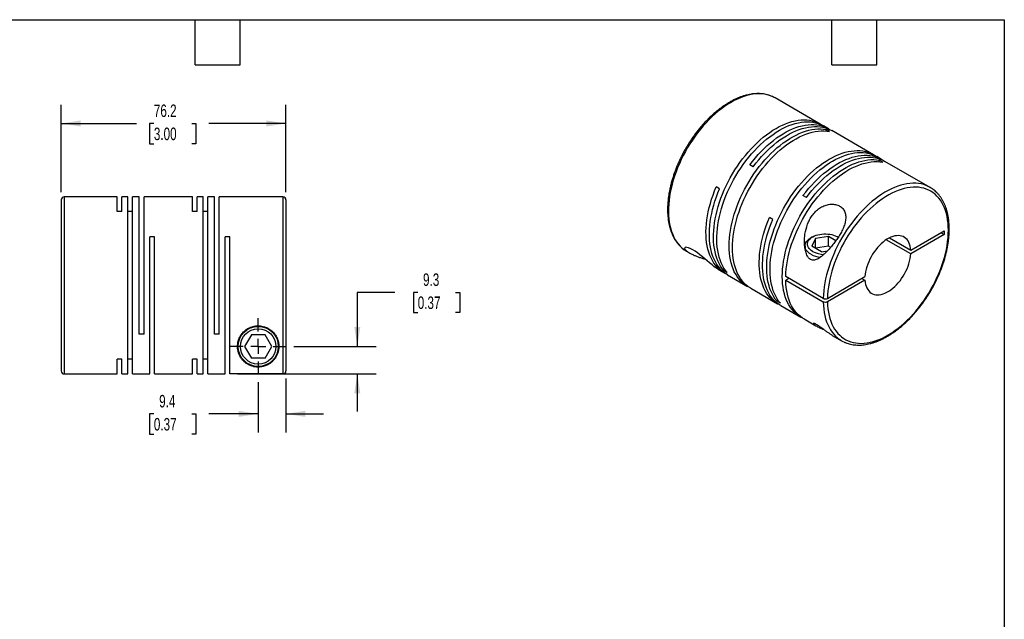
# Model space of a CAD drawing. Header units: millimetres. Extents: x 13 to 546, y 13 to 419.
# Tile 3 of 3: x 212 to 546, y 216 to 419. Entities that reach past the tile are written whole.
import ezdxf

# ---------------------------------------------------------------- set-up
doc = ezdxf.new("R2010")
doc.units = ezdxf.units.MM
doc.header["$LTSCALE"] = 2
doc.linetypes.add('SLD-Center', pattern=[19.05, 15.24, -1.27, 1.27, -1.27])
doc.linetypes.add('SLD-Solid', pattern=[0])
doc.layers.add('CENTER', color=40, linetype='SLD-Center')
doc.layers.add('DIMENSIONS', color=140, linetype='SLD-Solid', lineweight=25)
doc.layers.add('TEXT', color=140, linetype='SLD-Solid', lineweight=25)
doc.styles.add('SLDTEXTSTYLE0', font='TXT', dxfattribs={"width": 0.7})
doc.dimstyles.new('SLDDIMSTYLE2', dxfattribs={"dimtxt": 4.316016, "dimasz": 6.604, "dimexe": 0, "dimexo": 0.0625, "dimgap": 1.079004, "dimtad": 0, "dimtih": 1, "dimtoh": 1, "dimdec": 1, "dimrnd": 1e-09, "dimzin": 12, "dimdsep": 46, "dimtxsty": 'SLDTEXTSTYLE0', "dimsah": 1, "dimcen": 0.09, "dimadec": 0, "dimazin": 3, "dimtfac": 1, "dimtdec": 1, "dimtmove": 0, "dimatfit": 0, "dimfxl": 0, "dimfrac": 2, "dimtolj": 1, "dimtzin": 12, "dimarcsym": 0})
doc.dimstyles.new('SLDDIMSTYLE4', dxfattribs={"dimtxt": 4.316016, "dimasz": 6.604, "dimexe": 0, "dimexo": 0.0625, "dimgap": 1.079004, "dimtad": 0, "dimtih": 1, "dimtoh": 1, "dimdec": 1, "dimrnd": 1e-09, "dimzin": 12, "dimdsep": 46, "dimtxsty": 'SLDTEXTSTYLE0', "dimsah": 1, "dimcen": 0.09, "dimadec": 0, "dimazin": 3, "dimtfac": 1, "dimtdec": 1, "dimtofl": 0, "dimtmove": 0, "dimatfit": 3, "dimfxl": 0, "dimfrac": 2, "dimtolj": 1, "dimtzin": 12, "dimarcsym": 0})

# ---------------------------------------------------------------- blocks, each defined once
blk = doc.blocks.new('_D_5')
at = {"layer": 'DIMENSIONS'}
for p, q in [((302.57, 297.53), (302.57, 279.17)), ((293.17, 296.28), (293.17, 279.17)), ((257.8, 285.52), (256.36, 285.52)), ((256.36, 285.52), (256.36, 278.66)), ((270.63, 285.52), (272.08, 285.52)), ((272.08, 285.52), (272.08, 278.66)), ((293.17, 285.52), (276.48, 285.52)), ((302.57, 285.52), (315.27, 285.52)), ((256.36, 278.66), (257.8, 278.66)), ((272.08, 278.66), (270.63, 278.66))]:
    blk.add_line(p, q, dxfattribs=at)
for points in [[(293.17, 285.52), (286.57, 286.54), (286.57, 284.5)], [(302.57, 285.52), (309.18, 284.5), (309.18, 286.54)]]:
    blk.add_solid(points, dxfattribs=at)
at = {"layer": 'DIMENSIONS', "char_height": 4.233, "attachment_point": 1, "style": 'SLDTEXTSTYLE0'}
for s, insert in [('9.4', (259.6, 291.94)), ('0.37', (257.8, 284.12))]:
    blk.add_mtext(s, dxfattribs=dict(at, insert=insert))
blk = doc.blocks.new('_D_6')
at = {"layer": 'DIMENSIONS'}
for p, q in [((339.47, 326.7), (326.77, 326.7)), ((326.77, 326.7), (326.77, 308.36)), ((347.25, 326.7), (345.8, 326.7)), ((345.8, 326.7), (345.8, 319.84)), ((360.08, 326.7), (361.53, 326.7)), ((361.53, 326.7), (361.53, 319.84)), ((345.8, 319.84), (347.25, 319.84)), ((361.53, 319.84), (360.08, 319.84)), ((305.25, 308.36), (333.12, 308.36)), ((286.11, 299.07), (333.12, 299.07)), ((326.77, 299.07), (326.77, 286.37))]:
    blk.add_line(p, q, dxfattribs=at)
for points in [[(326.77, 308.36), (327.78, 314.97), (325.75, 314.97)], [(326.77, 299.07), (325.75, 292.47), (327.78, 292.47)]]:
    blk.add_solid(points, dxfattribs=at)
at = {"layer": 'DIMENSIONS', "char_height": 4.233, "attachment_point": 1, "style": 'SLDTEXTSTYLE0'}
for s, insert in [('9.3', (349.05, 333.12)), ('0.37', (347.25, 325.3))]:
    blk.add_mtext(s, dxfattribs=dict(at, insert=insert))
blk = doc.blocks.new('_D_7')
at = {"layer": 'DIMENSIONS'}
for p, q in [((226.37, 360.6), (226.37, 390.28)), ((302.57, 360.6), (302.57, 390.28)), ((226.37, 383.93), (251.96, 383.93)), ((257.8, 383.93), (256.36, 383.93)), ((256.36, 383.93), (256.36, 377.07)), ((270.63, 383.93), (272.08, 383.93)), ((272.08, 383.93), (272.08, 377.07)), ((302.57, 383.93), (276.48, 383.93)), ((256.36, 377.07), (257.8, 377.07)), ((272.08, 377.07), (270.63, 377.07))]:
    blk.add_line(p, q, dxfattribs=at)
for points in [[(226.37, 383.93), (232.98, 382.92), (232.98, 384.95)], [(302.57, 383.93), (295.97, 384.95), (295.97, 382.92)]]:
    blk.add_solid(points, dxfattribs=at)
at = {"layer": 'DIMENSIONS', "char_height": 4.233, "attachment_point": 1, "style": 'SLDTEXTSTYLE0'}
for s, insert in [('76.2', (257.8, 390.36)), ('3.00', (257.8, 382.53))]:
    blk.add_mtext(s, dxfattribs=dict(at, insert=insert))
blk = doc.blocks.new('SW_CENTERMARKSYMBOL_2')
at = {"layer": 'CENTER', "color": 0}
for p, q in [((0, 5.08), (0, 9.54)), ((-5.08, 0), (-9.54, 0)), ((0, 0), (-2.54, 0)), ((0, 0), (0, 2.54)), ((0, 0), (0, -2.54)), ((0, 0), (2.54, 0)), ((5.08, 0), (9.54, 0)), ((0, -5.08), (0, -9.54))]:
    blk.add_line(p, q, dxfattribs=at)

msp = doc.modelspace()

# ---------------------------------------------------------------- linework, layer by layer
for p, q in [((468.46, 392.57), (468.4, 392.6)), ((483.73, 383.75), (468.46, 392.57)), ((486.49, 382.16), (484.86, 383.1)), ((486.83, 381.25), (485.7, 381.9)), ((485.7, 381.4), (485.7, 381.9)), ((501.76, 373.34), (487.62, 381.51)), ((504.52, 371.75), (502.89, 372.69)), ((504.87, 370.84), (503.73, 371.49)), ((503.73, 370.99), (503.73, 371.49)), ((520.92, 362.28), (505.65, 371.1)), ((460.95, 369.25), (459.82, 369.9)), ((449.6, 361.83), (448.47, 362.49)), ((226.37, 358.06), (226.37, 300.06)), ((245.37, 359.06), (227.37, 359.06)), ((227.37, 359.06), (227.37, 299.06)), ((245.37, 354.12), (245.37, 359.06)), ((248.97, 359.06), (246.97, 359.06)), ((246.97, 354.12), (246.97, 359.06)), ((248.97, 299.06), (248.97, 359.06)), ((252.87, 359.06), (250.57, 359.06)), ((250.57, 299.06), (250.57, 359.06)), ((252.87, 312.56), (252.87, 359.06)), ((270.87, 359.06), (254.47, 359.06)), ((254.47, 312.56), (254.47, 359.06)), ((270.87, 354.12), (270.87, 359.06)), ((274.47, 359.06), (272.47, 359.06)), ((272.47, 354.12), (272.47, 359.06)), ((274.47, 299.06), (274.47, 359.06)), ((278.37, 359.06), (276.07, 359.06)), ((276.07, 299.06), (276.07, 359.06)), ((278.37, 312.56), (278.37, 359.06)), ((301.57, 359.06), (279.97, 359.06)), ((279.97, 312.56), (279.97, 359.06)), ((301.57, 359.06), (301.57, 299.07)), ((302.57, 358.06), (302.57, 300.07)), ((478.99, 358.84), (477.85, 359.49)), ((246.97, 354.12), (245.37, 354.12)), ((250.57, 354.12), (248.97, 354.12)), ((272.47, 354.12), (270.87, 354.12)), ((276.07, 354.12), (274.47, 354.12)), ((467.63, 351.42), (466.5, 352.08)), ((514.39, 340.98), (525.72, 347.53)), ((525.72, 347.53), (525.72, 346.3)), ((258.07, 345.56), (256.47, 345.56)), ((256.47, 299.06), (256.47, 345.56)), ((258.07, 299.06), (258.07, 345.56)), ((283.57, 345.56), (281.97, 345.56)), ((281.97, 299.06), (281.97, 345.56)), ((283.57, 299.07), (283.57, 345.56)), ((481.11, 345.49), (480.54, 345.16)), ((482.08, 344.92), (480.89, 342.35)), ((486.54, 345.61), (482.08, 344.92)), ((482.08, 341.66), (482.08, 344.92)), ((489, 344.2), (486.54, 345.61)), ((486.54, 342.35), (486.54, 345.61)), ((489.8, 345.37), (489.59, 345.49)), ((514.39, 339.76), (506.1, 344.55)), ((507.16, 345.16), (514.39, 340.98)), ((525.72, 346.3), (514.39, 339.76)), ((524.66, 346.91), (525.72, 346.3)), ((438.46, 340.61), (439.48, 340.02)), ((478.55, 342.38), (478.55, 341.6)), ((484.15, 340.46), (480.89, 342.35)), ((486.54, 342.35), (482.08, 341.66)), ((484.15, 340.46), (486.18, 340.77)), ((487.24, 341.95), (486.54, 342.35)), ((449.31, 334.34), (451.19, 333.26)), ((451.02, 334.07), (451.45, 334.32)), ((452.15, 333.42), (451.02, 334.07)), ((452.32, 332.61), (459.04, 328.73)), ((484.72, 324.67), (471.99, 332.02)), ((473.05, 331.41), (471.99, 330.79)), ((471.99, 330.79), (484.72, 323.45)), ((486.13, 324.67), (498.87, 332.02)), ((498.87, 330.8), (486.13, 323.45)), ((497.81, 331.41), (498.87, 330.8)), ((460.17, 328.08), (469.22, 322.85)), ((469.05, 323.66), (469.48, 323.91)), ((470.18, 323.01), (469.05, 323.66)), ((470.35, 322.2), (477.07, 318.32)), ((478.2, 317.67), (482.2, 315.36)), ((254.47, 312.56), (252.87, 312.56)), ((279.97, 312.56), (278.37, 312.56)), ((290.86, 312.36), (288.55, 308.36)), ((295.48, 312.36), (290.86, 312.36)), ((297.79, 308.36), (295.48, 312.36)), ((487.78, 312.13), (490.93, 310.32)), ((288.55, 308.36), (290.86, 304.36)), ((295.48, 304.36), (297.79, 308.36)), ((246.97, 304.01), (245.37, 304.01)), ((245.37, 299.06), (245.37, 304.01)), ((246.97, 299.06), (246.97, 304.01)), ((250.57, 304.01), (248.97, 304.01)), ((272.47, 304.01), (270.87, 304.01)), ((270.87, 299.06), (270.87, 304.01)), ((272.47, 299.06), (272.47, 304.01)), ((276.07, 304.01), (274.47, 304.01)), ((295.48, 304.36), (290.86, 304.36)), ((227.37, 299.06), (245.37, 299.06)), ((246.97, 299.06), (248.97, 299.06)), ((250.57, 299.06), (256.47, 299.06)), ((258.07, 299.06), (270.87, 299.06)), ((272.47, 299.06), (274.47, 299.06)), ((276.07, 299.06), (281.97, 299.06)), ((301.57, 299.07), (283.57, 299.07))]:
    msp.add_line(p, q)
at = {"flags": 128}
for points in [[(468.4, 392.6), (468.17, 392.73), (467.37, 393.11), (466.53, 393.43), (465.66, 393.67), (464.76, 393.84), (463.83, 393.94), (462.87, 393.97), (461.89, 393.93), (460.88, 393.82), (459.86, 393.64), (458.82, 393.38), (457.76, 393.06), (456.7, 392.67), (455.62, 392.21), (454.54, 391.68), (453.46, 391.08), (452.38, 390.43), (451.29, 389.71), (450.22, 388.93), (449.15, 388.09), (448.1, 387.2), (447.06, 386.25), (446.03, 385.25), (445.03, 384.2), (444.04, 383.11), (443.09, 381.97), (442.15, 380.79), (441.25, 379.58), (440.38, 378.33), (439.55, 377.05), (438.75, 375.74), (437.99, 374.41), (437.26, 373.06), (436.59, 371.7), (435.95, 370.31), (435.36, 368.92), (434.82, 367.53), (434.33, 366.13), (433.88, 364.73), (433.49, 363.34), (433.15, 361.95), (432.87, 360.58), (432.63, 359.22), (432.45, 357.89), (432.33, 356.57), (432.26, 355.28), (432.25, 354.02), (432.29, 352.8), (432.39, 351.61), (432.54, 350.46), (432.74, 349.35), (433.01, 348.28), (433.32, 347.27), (433.69, 346.3), (434.1, 345.39), (434.57, 344.53), (435.09, 343.73), (435.66, 342.99), (436.27, 342.31), (436.93, 341.69), (437.63, 341.14), (437.66, 341.12)], [(451.02, 334.07), (450.44, 334.81), (449.91, 335.6), (449.44, 336.45), (449.01, 337.36), (448.64, 338.32), (448.31, 339.34), (448.05, 340.4), (447.83, 341.51), (447.67, 342.66), (447.57, 343.85), (447.52, 345.08), (447.53, 346.34), (447.59, 347.63), (447.71, 348.94), (447.89, 350.28), (448.12, 351.64), (448.4, 353.02), (448.74, 354.41), (449.13, 355.8), (449.57, 357.21), (450.06, 358.61), (450.6, 360.01), (451.19, 361.41), (451.82, 362.79), (452.5, 364.17), (453.22, 365.52), (453.98, 366.86), (454.78, 368.17), (455.62, 369.46), (456.49, 370.71), (457.39, 371.93), (458.33, 373.11), (459.29, 374.25), (460.27, 375.35), (461.28, 376.41), (462.31, 377.41), (463.35, 378.36), (464.41, 379.26), (465.48, 380.1), (466.56, 380.89), (467.65, 381.61), (468.73, 382.27), (469.82, 382.86), (470.9, 383.39), (471.98, 383.85), (473.05, 384.25), (474.11, 384.57), (475.15, 384.83), (476.18, 385.01), (477.19, 385.12), (478.18, 385.16), (479.14, 385.12), (480.07, 385.02), (480.97, 384.84), (481.85, 384.6), (482.68, 384.28), (483.48, 383.89), (484.25, 383.43), (484.29, 383.41)], [(452.15, 333.42), (451.57, 334.15), (451.05, 334.95), (450.57, 335.8), (450.14, 336.71), (449.77, 337.67), (449.45, 338.68), (449.18, 339.75), (448.96, 340.85), (448.81, 342.01), (448.7, 343.2), (448.65, 344.42), (448.66, 345.68), (448.73, 346.97), (448.84, 348.29), (449.02, 349.63), (449.25, 350.99), (449.53, 352.37), (449.87, 353.75), (450.26, 355.15), (450.7, 356.55), (451.19, 357.96), (451.73, 359.36), (452.32, 360.75), (452.95, 362.14), (453.63, 363.51), (454.35, 364.87), (455.11, 366.21), (455.91, 367.52), (456.75, 368.8), (457.62, 370.06), (458.52, 371.28), (459.46, 372.46), (460.42, 373.6), (461.41, 374.7), (462.41, 375.75), (463.44, 376.76), (464.49, 377.71), (465.54, 378.61), (466.61, 379.45), (467.69, 380.23), (468.78, 380.95), (469.86, 381.61), (470.95, 382.21), (472.03, 382.74), (473.11, 383.2), (474.18, 383.59), (475.24, 383.92), (476.29, 384.17), (477.31, 384.35), (478.32, 384.47), (479.31, 384.5), (480.27, 384.47), (481.2, 384.37), (482.11, 384.19), (482.98, 383.94), (483.81, 383.63), (484.62, 383.24), (484.86, 383.1)], [(459.61, 328.42), (459.57, 328.44), (458.79, 328.87), (458.06, 329.37), (457.36, 329.94), (456.71, 330.57), (456.11, 331.27), (455.55, 332.02), (455.04, 332.84), (454.58, 333.71), (454.17, 334.64), (453.82, 335.62), (453.52, 336.65), (453.27, 337.73), (453.07, 338.86), (452.93, 340.02), (452.85, 341.22), (452.82, 342.46), (452.85, 343.73), (452.93, 345.04), (453.07, 346.36), (453.27, 347.71), (453.52, 349.07), (453.82, 350.46), (454.17, 351.85), (454.58, 353.25), (455.04, 354.65), (455.55, 356.05), (456.11, 357.45), (456.71, 358.85), (457.36, 360.23), (458.06, 361.6), (458.79, 362.94), (459.57, 364.27), (460.38, 365.57), (461.23, 366.85), (462.11, 368.09), (463.03, 369.3), (463.97, 370.47), (464.94, 371.59), (465.94, 372.68), (466.95, 373.71), (467.99, 374.7), (469.04, 375.63), (470.1, 376.51), (471.17, 377.33), (472.25, 378.09), (473.34, 378.79), (474.43, 379.43), (475.51, 380), (476.6, 380.5), (477.67, 380.94), (478.74, 381.31), (479.79, 381.61), (480.83, 381.84), (481.85, 381.99), (482.85, 382.08), (483.83, 382.09), (484.78, 382.03), (485.7, 381.9)], [(460.17, 328.08), (459.92, 328.22), (459.19, 328.72), (458.49, 329.29), (457.84, 329.92), (457.24, 330.61), (456.68, 331.37), (456.17, 332.19), (455.71, 333.06), (455.3, 333.99), (454.95, 334.97), (454.65, 336), (454.4, 337.08), (454.2, 338.2), (454.06, 339.37), (453.98, 340.57), (453.95, 341.81), (453.98, 343.08), (454.06, 344.38), (454.2, 345.71), (454.4, 347.06), (454.65, 348.42), (454.95, 349.8), (455.3, 351.19), (455.71, 352.59), (456.17, 354), (456.68, 355.4), (457.24, 356.8), (457.84, 358.19), (458.49, 359.57), (459.19, 360.94), (459.92, 362.29), (460.7, 363.62), (461.51, 364.92), (462.36, 366.2), (463.25, 367.44), (464.16, 368.64), (465.1, 369.81), (466.07, 370.94), (467.07, 372.02), (468.08, 373.06), (469.12, 374.04), (470.17, 374.98), (471.23, 375.86), (472.3, 376.68), (473.39, 377.44), (474.47, 378.14), (475.56, 378.77), (476.64, 379.35), (477.73, 379.85), (478.8, 380.29), (479.87, 380.66), (480.92, 380.96), (481.96, 381.18), (482.98, 381.34), (483.98, 381.43), (484.96, 381.44), (485.91, 381.38), (486.83, 381.25)], [(459.82, 369.9), (460.75, 371.1), (461.7, 372.26), (462.67, 373.37), (463.67, 374.44), (464.7, 375.46), (465.73, 376.43), (466.79, 377.35), (467.85, 378.21), (468.93, 379.02), (470.01, 379.76), (471.1, 380.45), (472.19, 381.06), (473.27, 381.62), (474.35, 382.1), (475.43, 382.52), (476.49, 382.87), (477.54, 383.15), (478.57, 383.36), (479.59, 383.5), (480.58, 383.56), (481.55, 383.55), (482.5, 383.47), (483.41, 383.32), (484.29, 383.1), (485.14, 382.81), (485.96, 382.45), (486.73, 382.01), (487.04, 381.82)], [(460.95, 369.25), (461.88, 370.45), (462.83, 371.6), (463.81, 372.72), (464.81, 373.79), (465.83, 374.81), (466.87, 375.78), (467.92, 376.7), (468.99, 377.56), (470.06, 378.37), (471.14, 379.11), (472.23, 379.79), (473.32, 380.41), (474.4, 380.96), (475.48, 381.45), (476.56, 381.87), (477.62, 382.22), (478.67, 382.5), (479.7, 382.71), (480.72, 382.84), (481.71, 382.91), (482.68, 382.9), (483.63, 382.82), (484.54, 382.67), (485.43, 382.45), (486.28, 382.16), (487.09, 381.79), (487.62, 381.51)], [(469.05, 323.66), (468.47, 324.4), (467.95, 325.19), (467.47, 326.04), (467.04, 326.95), (466.67, 327.92), (466.35, 328.93), (466.08, 329.99), (465.86, 331.1), (465.71, 332.25), (465.6, 333.44), (465.55, 334.67), (465.56, 335.93), (465.63, 337.22), (465.74, 338.53), (465.92, 339.87), (466.15, 341.23), (466.43, 342.61), (466.77, 344), (467.16, 345.39), (467.6, 346.8), (468.09, 348.2), (468.63, 349.6), (469.22, 351), (469.85, 352.38), (470.53, 353.76), (471.25, 355.11), (472.01, 356.45), (472.81, 357.76), (473.65, 359.05), (474.52, 360.3), (475.42, 361.52), (476.36, 362.7), (477.32, 363.84), (478.31, 364.94), (479.31, 366), (480.34, 367), (481.39, 367.95), (482.44, 368.85), (483.51, 369.69), (484.59, 370.48), (485.68, 371.2), (486.76, 371.86), (487.85, 372.45), (488.93, 372.98), (490.01, 373.45), (491.08, 373.84), (492.14, 374.16), (493.19, 374.42), (494.21, 374.6), (495.22, 374.71), (496.21, 374.75), (497.17, 374.72), (498.1, 374.61), (499.01, 374.43), (499.88, 374.19), (500.71, 373.87), (501.52, 373.48), (502.28, 373.03), (502.32, 373)], [(470.18, 323.01), (469.6, 323.74), (469.08, 324.54), (468.6, 325.39), (468.17, 326.3), (467.8, 327.26), (467.48, 328.28), (467.21, 329.34), (467, 330.45), (466.84, 331.6), (466.73, 332.79), (466.69, 334.01), (466.69, 335.27), (466.76, 336.56), (466.88, 337.88), (467.05, 339.22), (467.28, 340.58), (467.56, 341.96), (467.9, 343.34), (468.29, 344.74), (468.73, 346.14), (469.22, 347.55), (469.76, 348.95), (470.35, 350.35), (470.98, 351.73), (471.66, 353.1), (472.38, 354.46), (473.14, 355.8), (473.94, 357.11), (474.78, 358.39), (475.65, 359.65), (476.56, 360.87), (477.49, 362.05), (478.45, 363.19), (479.44, 364.29), (480.44, 365.34), (481.47, 366.35), (482.52, 367.3), (483.58, 368.2), (484.64, 369.04), (485.72, 369.82), (486.81, 370.55), (487.89, 371.21), (488.98, 371.8), (490.07, 372.33), (491.14, 372.79), (492.21, 373.19), (493.27, 373.51), (494.32, 373.76), (495.34, 373.95), (496.35, 374.06), (497.34, 374.1), (498.3, 374.06), (499.23, 373.96), (500.14, 373.78), (501.01, 373.53), (501.85, 373.22), (502.65, 372.83), (502.89, 372.69)], [(477.64, 318.01), (477.6, 318.03), (476.82, 318.47), (476.09, 318.97), (475.39, 319.53), (474.74, 320.16), (474.14, 320.86), (473.58, 321.61), (473.07, 322.43), (472.61, 323.3), (472.2, 324.23), (471.85, 325.21), (471.55, 326.24), (471.3, 327.32), (471.1, 328.45), (470.96, 329.61), (470.88, 330.82), (470.85, 332.05), (470.88, 333.33), (470.96, 334.63), (471.1, 335.95), (471.3, 337.3), (471.55, 338.67), (471.85, 340.05), (472.2, 341.44), (472.61, 342.84), (473.07, 344.24), (473.58, 345.64), (474.14, 347.04), (474.74, 348.44), (475.39, 349.82), (476.09, 351.19), (476.82, 352.54), (477.6, 353.86), (478.41, 355.17), (479.26, 356.44), (480.15, 357.68), (481.06, 358.89), (482, 360.06), (482.97, 361.18), (483.97, 362.27), (484.98, 363.3), (486.02, 364.29), (487.07, 365.22), (488.13, 366.1), (489.2, 366.92), (490.28, 367.68), (491.37, 368.38), (492.46, 369.02), (493.54, 369.59), (494.63, 370.1), (495.7, 370.53), (496.77, 370.9), (497.82, 371.2), (498.86, 371.43), (499.88, 371.59), (500.88, 371.67), (501.86, 371.68), (502.81, 371.62), (503.73, 371.49)], [(471.99, 332.02), (472.05, 333.32), (472.16, 334.65), (472.33, 336), (472.56, 337.38), (472.84, 338.77), (473.17, 340.17), (473.56, 341.59), (474.01, 343.01), (474.5, 344.43), (475.05, 345.85), (475.64, 347.26), (476.28, 348.67), (476.97, 350.06), (477.7, 351.43), (478.47, 352.78), (479.29, 354.11), (480.14, 355.41), (481.02, 356.67), (481.94, 357.91), (482.89, 359.1), (483.86, 360.25), (484.86, 361.36), (485.89, 362.42), (486.93, 363.43), (487.99, 364.39), (489.06, 365.29), (490.15, 366.13), (491.24, 366.91), (492.34, 367.63), (493.44, 368.28), (494.54, 368.87), (495.64, 369.39), (496.73, 369.84), (497.81, 370.22), (498.88, 370.53), (499.93, 370.76), (500.96, 370.93), (501.98, 371.02), (502.97, 371.03), (503.93, 370.97), (504.87, 370.84)], [(477.85, 359.49), (478.78, 360.69), (479.73, 361.85), (480.71, 362.96), (481.71, 364.03), (482.73, 365.05), (483.77, 366.02), (484.82, 366.94), (485.89, 367.8), (486.96, 368.61), (488.04, 369.35), (489.13, 370.04), (490.22, 370.65), (491.3, 371.21), (492.38, 371.69), (493.46, 372.11), (494.52, 372.46), (495.57, 372.74), (496.6, 372.95), (497.62, 373.09), (498.61, 373.15), (499.58, 373.14), (500.53, 373.06), (501.44, 372.91), (502.33, 372.69), (503.18, 372.4), (503.99, 372.04), (504.77, 371.61), (505.07, 371.41)], [(478.99, 358.84), (479.91, 360.04), (480.86, 361.19), (481.84, 362.31), (482.84, 363.38), (483.86, 364.4), (484.9, 365.37), (485.95, 366.29), (487.02, 367.15), (488.09, 367.96), (489.17, 368.7), (490.26, 369.38), (491.35, 370), (492.43, 370.56), (493.51, 371.04), (494.59, 371.46), (495.65, 371.81), (496.7, 372.09), (497.74, 372.3), (498.75, 372.43), (499.74, 372.5), (500.71, 372.49), (501.66, 372.41), (502.57, 372.26), (503.46, 372.04), (504.31, 371.75), (505.12, 371.38), (505.65, 371.1)], [(451.76, 332.95), (451.7, 332.98), (450.92, 333.42), (450.17, 333.93), (449.47, 334.51), (448.82, 335.15), (448.21, 335.86), (447.65, 336.63), (447.14, 337.46), (446.68, 338.35), (446.27, 339.3), (445.92, 340.3), (445.62, 341.35), (445.38, 342.45), (445.19, 343.6), (445.06, 344.79), (444.99, 346.01), (444.97, 347.27), (445.02, 348.57), (445.11, 349.89), (445.27, 351.24), (445.48, 352.61), (445.75, 354), (446.07, 355.4), (446.45, 356.81), (446.87, 358.23), (447.36, 359.65), (447.89, 361.07), (448.47, 362.49)], [(452.32, 332.61), (451.8, 332.92), (451.08, 333.45), (450.4, 334.04), (449.77, 334.69), (449.18, 335.41), (448.64, 336.19), (448.15, 337.02), (447.71, 337.92), (447.32, 338.87), (446.99, 339.87), (446.7, 340.91), (446.47, 342.01), (446.3, 343.15), (446.18, 344.33), (446.12, 345.54), (446.11, 346.8), (446.16, 348.08), (446.26, 349.39), (446.42, 350.72), (446.63, 352.08), (446.9, 353.45), (447.22, 354.83), (447.6, 356.23), (448.02, 357.63), (448.5, 359.03), (449.03, 360.44), (449.6, 361.83)], [(520.11, 362.7), (519.63, 362.91), (518.78, 363.21), (517.9, 363.43), (516.99, 363.59), (516.06, 363.67), (515.09, 363.68), (514.1, 363.62), (513.09, 363.49), (512.06, 363.29), (511.02, 363.02), (509.96, 362.68), (508.89, 362.27), (507.81, 361.79), (506.73, 361.24), (505.65, 360.63), (504.57, 359.96), (503.49, 359.23), (502.41, 358.43), (501.35, 357.58), (500.3, 356.67), (499.26, 355.71), (498.24, 354.7), (497.24, 353.64), (496.26, 352.53), (495.31, 351.38), (494.39, 350.2), (493.49, 348.97), (492.63, 347.72), (491.81, 346.43), (491.02, 345.12), (490.26, 343.78), (489.55, 342.43), (488.89, 341.06), (488.26, 339.67), (487.69, 338.28), (487.16, 336.88), (486.68, 335.48), (486.25, 334.09), (485.87, 332.69), (485.54, 331.31), (485.27, 329.94), (485.05, 328.59), (484.88, 327.26), (484.77, 325.95), (484.72, 324.67)], [(486.13, 323.45), (486.19, 322.25), (486.3, 321.09), (486.46, 319.97), (486.68, 318.89), (486.96, 317.86), (487.28, 316.88), (487.66, 315.95), (488.09, 315.07), (488.57, 314.25), (489.1, 313.49), (489.67, 312.79), (490.3, 312.15), (490.96, 311.57), (491.67, 311.06), (492.42, 310.62), (493.2, 310.24), (494.03, 309.94), (494.88, 309.7), (495.77, 309.54), (496.69, 309.44), (497.63, 309.42), (498.6, 309.47), (499.59, 309.59), (500.6, 309.78), (501.63, 310.04), (502.66, 310.37), (503.71, 310.77), (504.77, 311.23), (505.83, 311.77), (506.9, 312.37), (507.96, 313.03), (509.02, 313.75), (510.08, 314.54), (511.12, 315.38), (512.15, 316.27), (513.17, 317.22), (514.17, 318.22), (515.15, 319.27), (516.11, 320.36), (517.04, 321.49), (517.94, 322.67), (518.81, 323.88), (519.65, 325.12), (520.46, 326.39), (521.23, 327.68), (521.95, 329), (522.64, 330.33), (523.28, 331.69), (523.88, 333.05), (524.44, 334.42), (524.94, 335.79), (525.39, 337.17), (525.8, 338.54), (526.15, 339.9), (526.45, 341.25), (526.7, 342.59), (526.89, 343.91), (527.03, 345.21), (527.11, 346.48), (527.14, 347.73), (527.11, 348.94), (527.03, 350.12), (526.89, 351.26), (526.7, 352.36), (526.45, 353.41), (526.15, 354.42), (525.8, 355.38), (525.39, 356.28), (524.94, 357.13), (524.44, 357.92), (523.88, 358.65), (523.28, 359.32), (522.64, 359.93), (521.95, 360.47), (521.23, 360.95), (520.46, 361.36), (519.65, 361.7), (518.81, 361.97), (517.94, 362.17), (517.04, 362.3), (516.11, 362.36), (515.15, 362.35), (514.17, 362.26), (513.17, 362.11), (512.15, 361.88), (511.12, 361.59), (510.08, 361.22), (509.02, 360.79), (507.96, 360.29), (506.9, 359.72), (505.83, 359.09), (504.77, 358.4), (503.71, 357.64), (502.66, 356.83), (501.63, 355.96), (500.6, 355.04), (499.59, 354.07), (498.6, 353.04), (497.63, 351.97), (496.69, 350.86), (495.77, 349.7), (494.88, 348.51), (494.03, 347.29), (493.2, 346.03), (492.42, 344.75), (491.67, 343.44), (490.96, 342.12), (490.3, 340.77), (489.67, 339.42), (489.1, 338.05), (488.57, 336.68), (488.09, 335.3), (487.66, 333.93), (487.28, 332.56), (486.96, 331.2), (486.68, 329.86), (486.46, 328.53), (486.3, 327.22), (486.19, 325.93), (486.13, 324.67)], [(469.8, 322.54), (469.47, 322.71), (468.7, 323.17), (467.98, 323.69), (467.3, 324.28), (466.67, 324.94), (466.08, 325.65), (465.54, 326.43), (465.05, 327.27), (464.61, 328.16), (464.22, 329.11), (463.89, 330.11), (463.6, 331.16), (463.37, 332.25), (463.2, 333.39), (463.08, 334.57), (463.02, 335.79), (463.01, 337.04), (463.06, 338.32), (463.16, 339.63), (463.32, 340.97), (463.53, 342.32), (463.8, 343.69), (464.12, 345.08), (464.5, 346.47), (464.92, 347.87), (465.4, 349.28), (465.93, 350.68), (466.5, 352.08)], [(470.35, 322.2), (469.84, 322.52), (469.11, 323.04), (468.44, 323.63), (467.8, 324.28), (467.21, 325), (466.67, 325.78), (466.18, 326.61), (465.74, 327.51), (465.35, 328.46), (465.02, 329.46), (464.73, 330.5), (464.5, 331.6), (464.33, 332.74), (464.21, 333.92), (464.15, 335.13), (464.14, 336.39), (464.19, 337.67), (464.29, 338.98), (464.45, 340.31), (464.66, 341.67), (464.93, 343.04), (465.25, 344.42), (465.63, 345.82), (466.05, 347.22), (466.53, 348.62), (467.06, 350.03), (467.63, 351.42)], [(480.54, 339.61), (480.05, 339.92), (479.62, 340.27), (479.26, 340.64), (478.97, 341.03), (478.75, 341.44), (478.61, 341.85), (478.55, 342.28), (478.57, 342.7), (478.67, 343.12), (478.85, 343.54), (479.1, 343.93), (479.43, 344.32), (479.83, 344.67), (480.29, 345.01), (480.54, 345.16)], [(481.11, 340.59), (480.65, 340.88), (480.26, 341.21), (479.93, 341.55), (479.67, 341.92), (479.49, 342.3), (479.38, 342.69), (479.35, 343.09), (479.4, 343.48), (479.52, 343.87), (479.73, 344.25), (480, 344.61), (480.35, 344.95), (480.76, 345.27), (481.23, 345.56), (481.75, 345.81), (482.32, 346.03), (482.93, 346.21), (483.58, 346.35), (484.24, 346.44), (484.92, 346.49), (485.61, 346.5), (486.29, 346.46), (486.96, 346.37), (487.61, 346.25), (488.22, 346.08), (488.81, 345.87), (489.34, 345.62), (489.8, 345.36)], [(514.39, 340.98), (514.32, 341.71), (514.19, 342.39), (514, 343.02), (513.76, 343.6), (513.47, 344.12), (513.12, 344.59), (512.73, 344.99), (512.3, 345.32), (511.82, 345.58), (511.3, 345.77), (510.75, 345.89), (510.17, 345.93), (509.56, 345.9), (508.94, 345.8), (508.29, 345.62), (507.63, 345.38), (506.97, 345.06), (506.3, 344.67), (505.63, 344.22), (504.98, 343.71), (504.33, 343.14), (503.7, 342.52), (503.09, 341.85), (502.51, 341.13), (501.96, 340.38), (501.45, 339.59), (500.97, 338.78), (500.53, 337.94), (500.14, 337.09), (499.8, 336.23), (499.5, 335.37), (499.26, 334.51), (499.08, 333.66), (498.95, 332.83), (498.87, 332.02)], [(437.66, 341.12), (438.37, 340.66), (438.46, 340.61)], [(449.32, 334.35), (448.83, 334.64), (448.32, 334.99), (447.78, 335.4), (447.02, 336), (446.19, 336.7), (445.41, 337.37), (444.57, 338.09), (443.76, 338.76), (442.91, 339.44), (442.1, 340.04), (441.29, 340.61), (440.51, 341.09), (439.78, 341.48), (439.09, 341.77), (438.51, 341.93), (438.04, 341.96), (437.77, 341.84), (437.72, 341.61), (437.87, 341.29), (438.06, 341.06), (438.33, 340.8), (438.68, 340.53), (439.09, 340.25), (439.09, 340.25)], [(498.87, 330.8), (498.95, 330.08), (499.08, 329.4), (499.26, 328.76), (499.5, 328.18), (499.8, 327.66), (500.14, 327.2), (500.53, 326.8), (500.97, 326.47), (501.45, 326.2), (501.96, 326.01), (502.51, 325.89), (503.09, 325.85), (503.7, 325.88), (504.33, 325.98), (504.98, 326.16), (505.63, 326.41), (506.3, 326.73), (506.97, 327.11), (507.63, 327.56), (508.29, 328.07), (508.94, 328.64), (509.56, 329.26), (510.17, 329.94), (510.75, 330.65), (511.3, 331.4), (511.82, 332.19), (512.3, 333.01), (512.73, 333.84), (513.12, 334.69), (513.47, 335.55), (513.76, 336.41), (514, 337.27), (514.19, 338.12), (514.32, 338.95), (514.39, 339.76)], [(478.2, 317.67), (477.7, 317.97), (476.97, 318.5), (476.28, 319.1), (475.64, 319.76), (475.05, 320.49), (474.5, 321.28), (474.01, 322.13), (473.56, 323.04), (473.17, 324), (472.84, 325.02), (472.56, 326.08), (472.33, 327.2), (472.16, 328.36), (472.05, 329.56), (471.99, 330.79)], [(484.72, 323.45), (484.77, 322.23), (484.88, 321.05), (485.05, 319.9), (485.27, 318.8), (485.54, 317.75), (485.87, 316.75), (486.25, 315.79), (486.68, 314.89), (487.16, 314.05), (487.69, 313.26), (488.26, 312.54), (488.89, 311.87), (489.55, 311.27), (490.12, 310.84)]]:
    msp.add_lwpolyline(points, dxfattribs=at)
for radius in [6.8, 6]:
    msp.add_circle((293.17, 308.36), radius)
for centre, radius, start, end in [((515.92, 353.6), 10.02, 54.6828, 65.2628), ((227.37, 358.06), 1, 90, 180), ((301.57, 358.06), 1, 0, 90), ((485.1, 348), 8.42, 241.6692, 269.1469), ((484.9, 347.58), 9.08, 241.3485, 262.704), ((495.94, 319), 10.02, 234.5363, 245.4593), ((227.37, 300.06), 1, 180, 270)]:
    msp.add_arc(centre, radius, start, end)
for points, knots in [([(468.39, 392.6), (468.22, 392.7), (467.8, 392.94), (467.08, 393.25), (466.26, 393.54), (465.41, 393.77), (464.52, 393.94), (463.62, 394.04), (462.68, 394.07), (461.73, 394.04), (460.75, 393.95), (459.76, 393.79), (458.75, 393.57), (457.73, 393.28), (456.7, 392.92), (455.67, 392.51), (454.63, 392.03), (453.58, 391.49), (452.54, 390.9), (451.5, 390.24), (450.46, 389.53), (449.44, 388.77), (448.42, 387.96), (447.42, 387.09), (446.43, 386.18), (445.45, 385.22), (444.5, 384.22), (443.57, 383.18), (442.66, 382.1), (441.77, 380.98), (440.91, 379.83), (440.09, 378.65), (439.29, 377.44), (438.53, 376.21), (437.8, 374.95), (437.1, 373.68), (436.45, 372.39), (435.83, 371.08), (435.26, 369.77), (434.72, 368.44), (434.23, 367.12), (433.79, 365.79), (433.39, 364.46), (433.04, 363.14), (432.73, 361.82), (432.48, 360.52), (432.27, 359.23), (432.12, 357.95), (432.01, 356.7), (431.95, 355.46), (431.95, 354.26), (431.99, 353.08), (432.09, 351.93), (432.24, 350.81), (432.44, 349.73), (432.7, 348.69), (433, 347.69), (433.35, 346.74), (433.75, 345.83), (434.2, 344.98), (434.7, 344.17), (435.24, 343.42), (435.82, 342.73), (436.45, 342.09), (437.04, 341.57), (437.44, 341.28), (437.61, 341.16)], [0, 0, 0, 0, 0.010452, 0.025805, 0.041167, 0.056557, 0.071991, 0.08748, 0.10303, 0.118644, 0.134319, 0.15005, 0.165828, 0.181644, 0.19749, 0.213357, 0.229238, 0.245128, 0.261021, 0.276913, 0.292803, 0.308687, 0.324567, 0.34044, 0.356307, 0.372167, 0.388023, 0.403873, 0.419718, 0.435559, 0.451397, 0.467232, 0.483065, 0.498897, 0.514728, 0.53056, 0.546392, 0.562225, 0.578061, 0.5939, 0.609742, 0.625589, 0.64144, 0.657298, 0.673162, 0.689032, 0.70491, 0.720796, 0.736689, 0.752589, 0.768495, 0.784406, 0.800321, 0.816233, 0.83214, 0.848036, 0.863912, 0.87976, 0.895572, 0.911338, 0.927048, 0.942696, 0.958278, 0.973793, 0.989249, 1, 1, 1, 1]), ([(491.83, 309.86), (491.99, 309.79), (492.4, 309.6), (493.12, 309.35), (493.97, 309.12), (494.85, 308.95), (495.76, 308.85), (496.69, 308.82), (497.65, 308.84), (498.62, 308.94), (499.61, 309.1), (500.62, 309.32), (501.64, 309.61), (502.67, 309.96), (503.71, 310.38), (504.75, 310.85), (505.79, 311.39), (506.84, 311.99), (507.88, 312.64), (508.91, 313.35), (509.94, 314.11), (510.96, 314.92), (511.96, 315.79), (512.95, 316.7), (513.92, 317.66), (514.88, 318.66), (515.81, 319.7), (516.72, 320.78), (517.61, 321.9), (518.46, 323.05), (519.29, 324.23), (520.09, 325.44), (520.85, 326.67), (521.58, 327.92), (522.28, 329.2), (522.93, 330.49), (523.55, 331.8), (524.12, 333.11), (524.66, 334.43), (525.15, 335.76), (525.59, 337.09), (525.99, 338.42), (526.34, 339.74), (526.65, 341.06), (526.9, 342.36), (527.11, 343.65), (527.27, 344.93), (527.38, 346.18), (527.43, 347.42), (527.44, 348.62), (527.39, 349.8), (527.29, 350.95), (527.14, 352.07), (526.94, 353.15), (526.69, 354.19), (526.39, 355.19), (526.04, 356.14), (525.64, 357.05), (525.19, 357.9), (524.69, 358.71), (524.15, 359.46), (523.57, 360.16), (522.94, 360.79), (522.34, 361.32), (521.93, 361.62), (521.76, 361.74)], [0, 0, 0, 0, 0.009205, 0.024819, 0.040463, 0.05615, 0.071893, 0.087699, 0.103569, 0.119502, 0.135491, 0.151528, 0.167604, 0.18371, 0.199838, 0.215981, 0.232132, 0.248286, 0.26444, 0.280591, 0.296737, 0.312878, 0.329012, 0.34514, 0.361262, 0.377378, 0.393489, 0.409595, 0.425697, 0.441795, 0.457891, 0.473984, 0.490077, 0.506169, 0.52226, 0.538353, 0.554447, 0.570543, 0.586643, 0.602746, 0.618853, 0.634965, 0.651084, 0.667208, 0.68334, 0.699479, 0.715626, 0.73178, 0.747942, 0.76411, 0.780283, 0.796459, 0.812634, 0.828803, 0.84496, 0.861097, 0.877207, 0.893279, 0.909305, 0.925274, 0.94118, 0.957018, 0.97279, 0.9885, 1, 1, 1, 1]), ([(480.4, 337.83), (480.61, 337.71), (480.83, 337.63), (481.27, 337.57), (481.49, 337.58), (482.15, 337.69), (482.57, 337.87), (483.39, 338.33), (483.78, 338.6), (484.55, 339.21), (484.92, 339.54), (485.67, 340.25), (486.04, 340.62), (486.78, 341.41), (487.14, 341.82), (487.84, 342.66), (488.19, 343.1), (488.87, 343.99), (489.2, 344.46), (489.85, 345.42), (490.16, 345.9), (490.73, 346.89), (491, 347.4), (491.36, 348.17), (491.48, 348.44), (491.69, 348.96), (491.78, 349.22), (491.96, 349.74), (492.03, 350), (492.17, 350.52), (492.22, 350.78), (492.3, 351.3), (492.33, 351.55), (492.35, 352.05), (492.35, 352.3), (492.3, 353.03), (492.2, 353.49), (491.95, 354.13), (491.85, 354.34), (491.62, 354.72), (491.49, 354.9), (491.19, 355.25), (491.03, 355.41), (490.67, 355.7), (490.28, 355.96), (489.85, 356.16), (489.39, 356.34), (489.15, 356.41), (488.41, 356.56), (487.89, 356.61), (486.81, 356.55), (486.28, 356.45), (485.48, 356.22), (485.22, 356.13), (484.69, 355.91), (484.43, 355.78), (483.69, 355.37), (483.21, 355.05), (482.55, 354.5), (482.33, 354.3), (481.92, 353.89), (481.73, 353.68), (481.17, 353.03), (480.83, 352.56), (480.22, 351.58), (479.95, 351.07), (479.25, 349.51), (478.91, 348.43), (478.57, 346.74), (478.48, 346.17), (478.37, 345.03), (478.35, 344.46), (478.35, 343.32), (478.38, 342.75), (478.52, 341.62), (478.62, 341.05), (478.84, 340.24), (478.93, 339.97), (479.13, 339.44), (479.24, 339.19), (479.44, 338.83), (479.51, 338.72), (479.66, 338.5), (479.75, 338.4), (480, 338.11), (480.19, 337.95), (480.4, 337.83)], [0, 0, 0, 0, 0.015625, 0.015625, 0.03125, 0.03125, 0.0625, 0.0625, 0.09375, 0.09375, 0.125, 0.125, 0.15625, 0.15625, 0.1875, 0.1875, 0.21875, 0.21875, 0.25, 0.25, 0.28125, 0.28125, 0.3125, 0.3125, 0.328125, 0.328125, 0.34375, 0.34375, 0.359375, 0.359375, 0.375, 0.375, 0.390625, 0.390625, 0.40625, 0.40625, 0.4375, 0.4375, 0.453125, 0.453125, 0.46875, 0.46875, 0.484375, 0.484375, 0.5, 0.515625, 0.515625, 0.53125, 0.53125, 0.5625, 0.5625, 0.59375, 0.59375, 0.609375, 0.609375, 0.625, 0.625, 0.65625, 0.65625, 0.671875, 0.671875, 0.6875, 0.6875, 0.71875, 0.71875, 0.75, 0.75, 0.8125, 0.8125, 0.84375, 0.84375, 0.875, 0.875, 0.90625, 0.90625, 0.9375, 0.9375, 0.953125, 0.953125, 0.96875, 0.96875, 0.976563, 0.976563, 0.984375, 0.984375, 1, 1, 1, 1]), ([(439.09, 340.25), (439.38, 340.08), (439.95, 339.74), (440.96, 339.27), (442, 338.84), (443.07, 338.46), (443.99, 338.15), (444.58, 337.98), (444.75, 337.93)], [0, 0, 0, 0, 0.202355, 0.407759, 0.578204, 0.748669, 0.924148, 1, 1, 1, 1]), ([(484.72, 324.67), (484.81, 324.62), (484.92, 324.57), (485.16, 324.52), (485.3, 324.5), (485.69, 324.5), (485.95, 324.56), (486.13, 324.67)], [0, 0, 0, 0, 0.25, 0.25, 0.5, 0.5, 1, 1, 1, 1]), ([(486.13, 323.45), (486.04, 323.39), (485.93, 323.35), (485.69, 323.29), (485.56, 323.28), (485.17, 323.28), (484.91, 323.34), (484.72, 323.45)], [0, 0, 0, 0, 0.25, 0.25, 0.5, 0.5, 1, 1, 1, 1]), ([(293.17, 301.36), (293.47, 301.36), (293.76, 301.38), (294.31, 301.45), (294.58, 301.5), (295.32, 301.68), (295.76, 301.84), (296.55, 302.21), (296.9, 302.42), (297.53, 302.87), (297.82, 303.11), (298.35, 303.64), (298.59, 303.92), (299.03, 304.52), (299.23, 304.83), (299.57, 305.49), (299.71, 305.84), (299.95, 306.57), (300.04, 306.95), (300.16, 307.74), (300.18, 308.15), (300.16, 308.99), (300.11, 309.42), (299.96, 310.08), (299.9, 310.3), (299.76, 310.74), (299.68, 310.96), (299.49, 311.39), (299.38, 311.61), (299.13, 312.04), (299, 312.26), (298.7, 312.67), (298.54, 312.87), (298.18, 313.26), (297.99, 313.44), (297.38, 313.98), (296.93, 314.29), (296.19, 314.68), (295.93, 314.8), (295.4, 315), (295.13, 315.09), (294.57, 315.23), (294.28, 315.28), (293.71, 315.35), (293.13, 315.38), (292.56, 315.34), (291.98, 315.27), (291.7, 315.21), (290.87, 315), (290.34, 314.79), (289.35, 314.25), (288.91, 313.94), (288.31, 313.41), (288.13, 313.22), (287.78, 312.83), (287.61, 312.62), (287.17, 312.01), (286.94, 311.58), (286.65, 310.92), (286.57, 310.7), (286.43, 310.26), (286.37, 310.04), (286.23, 309.39), (286.19, 308.96), (286.16, 308.11), (286.19, 307.71), (286.37, 306.53), (286.61, 305.81), (287.12, 304.82), (287.32, 304.5), (287.76, 303.91), (288, 303.63), (288.53, 303.11), (288.82, 302.86), (289.47, 302.41), (289.82, 302.2), (290.4, 301.93), (290.61, 301.84), (291.05, 301.69), (291.28, 301.62), (291.65, 301.53), (291.78, 301.5), (292.04, 301.45), (292.18, 301.43), (292.59, 301.38), (292.88, 301.36), (293.17, 301.36)], [0, 0, 0, 0, 0.015625, 0.015625, 0.03125, 0.03125, 0.0625, 0.0625, 0.09375, 0.09375, 0.125, 0.125, 0.15625, 0.15625, 0.1875, 0.1875, 0.21875, 0.21875, 0.25, 0.25, 0.28125, 0.28125, 0.3125, 0.3125, 0.328125, 0.328125, 0.34375, 0.34375, 0.359375, 0.359375, 0.375, 0.375, 0.390625, 0.390625, 0.40625, 0.40625, 0.4375, 0.4375, 0.453125, 0.453125, 0.46875, 0.46875, 0.484375, 0.484375, 0.5, 0.515625, 0.515625, 0.53125, 0.53125, 0.5625, 0.5625, 0.59375, 0.59375, 0.609375, 0.609375, 0.625, 0.625, 0.65625, 0.65625, 0.671875, 0.671875, 0.6875, 0.6875, 0.71875, 0.71875, 0.75, 0.75, 0.8125, 0.8125, 0.84375, 0.84375, 0.875, 0.875, 0.90625, 0.90625, 0.9375, 0.9375, 0.953125, 0.953125, 0.96875, 0.96875, 0.976563, 0.976563, 0.984375, 0.984375, 1, 1, 1, 1]), ([(482.52, 315.74), (482.41, 315.8), (482.2, 315.92), (481.95, 316.04), (481.73, 316.12), (481.55, 316.16), (481.4, 316.17), (481.33, 316.11), (481.37, 315.98), (481.56, 315.78), (481.93, 315.51), (482.47, 315.2), (483.11, 314.88), (483.83, 314.56), (484.41, 314.31), (484.79, 314.15), (484.89, 314.11)], [0, 0, 0, 0, 0.042384, 0.080183, 0.119041, 0.169294, 0.220739, 0.2971, 0.375154, 0.48179, 0.591045, 0.6959, 0.803551, 0.885067, 0.968727, 1, 1, 1, 1]), ([(487.78, 312.14), (487.74, 312.16), (487.47, 312.31), (486.9, 312.68), (486.07, 313.24), (485.3, 313.81), (484.59, 314.33), (484.04, 314.73), (483.56, 315.07), (483.06, 315.42), (482.72, 315.62), (482.52, 315.74)], [0, 0, 0, 0, 0.034116, 0.207376, 0.370712, 0.53818, 0.642664, 0.749503, 0.818058, 0.888331, 1, 1, 1, 1]), ([(301.57, 299.07), (301.7, 299.07), (301.83, 299.1), (302.08, 299.2), (302.19, 299.27), (302.46, 299.55), (302.57, 299.81), (302.57, 300.07)], [0, 0, 0, 0, 0.25, 0.25, 0.5, 0.5, 1, 1, 1, 1])]:
    msp.add_open_spline(points, degree=3, knots=knots)
at = {"layer": 'TEXT'}
for p, q in [((12.7, 419.1), (546.1, 419.1)), ((271.78, 403.86), (271.78, 419.1)), ((287.02, 403.86), (287.02, 419.1)), ((487.68, 403.86), (487.68, 419.1)), ((502.92, 403.86), (502.92, 419.1)), ((546.1, 419.1), (546.1, 12.7)), ((271.78, 403.86), (287.02, 403.86)), ((487.68, 403.86), (502.92, 403.86))]:
    msp.add_line(p, q, dxfattribs=at)

# ---------------------------------------------------------------- block references
at = {"layer": 'CENTER'}
msp.add_blockref('SW_CENTERMARKSYMBOL_2', (293.17, 308.36), dxfattribs=at)

# ---------------------------------------------------------------- dimensions: what is measured, and where the dimension line sits
at = {"layer": 'DIMENSIONS'}
for base, p1, p2, dimstyle, picture, middle in [((226.37, 383.93), (302.57, 358.06), (226.37, 358.06), 'SLDDIMSTYLE4', '_D_7', (264.22, 383.93)), ((302.57, 285.52), (293.17, 298.82), (302.57, 300.07), 'SLDDIMSTYLE2', '_D_5', (264.22, 285.52))]:
    dim = msp.add_linear_dim(base=base, p1=p1, p2=p2, dimstyle=dimstyle, dxfattribs=at)
    dim.commit()
    dim.dimension.update_dxf_attribs({"geometry": picture, "text_midpoint": middle, "dimtype": 160})
dim = msp.add_linear_dim(base=(326.77, 308.36), p1=(283.57, 299.07), p2=(302.71, 308.36), angle=90, dimstyle='SLDDIMSTYLE2', dxfattribs=at)
dim.commit()
dim.dimension.update_dxf_attribs({"geometry": '_D_6', "text_midpoint": (326.77, 326.7), "dimtype": 160})

doc.saveas('drawing.dxf')
